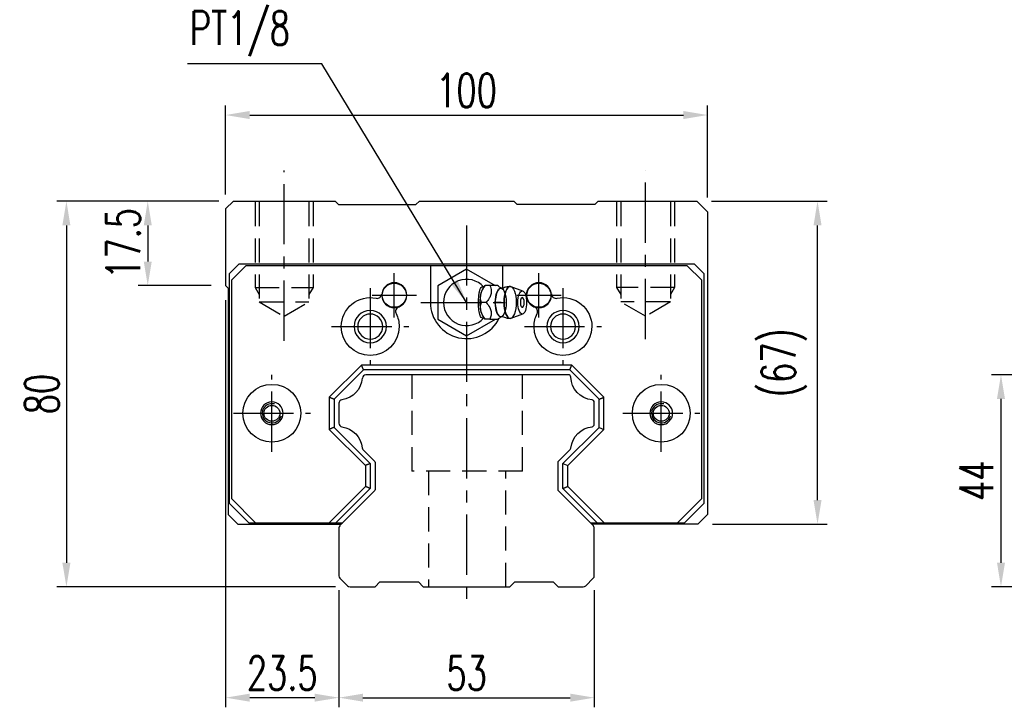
# Model space of a CAD drawing. Header units: millimetres. Extents: x 716 to 1243, y 158 to 640.
# Tile 1 of 3: x 716 to 921, y 163 to 306. Entities that reach past the tile are written whole.
import ezdxf

# ---------------------------------------------------------------- set-up
doc = ezdxf.new("R2010")
doc.units = ezdxf.units.MM
doc.header["$LTSCALE"] = 10
doc.linetypes.add('CENTER', pattern=[2, 1.25, -0.25, 0.25, -0.25])
doc.linetypes.add('DASHED', pattern=[0.75, 0.5, -0.25])
for name, color, linetype in [('2', 7, 'Continuous'), ('4', 7, 'Continuous'), ('CL', 1, 'CENTER'), ('DIM', 4, 'Continuous'), ('HID', 2, 'DASHED'), ('OUT', 3, 'Continuous')]:
    doc.layers.add(name, color=color, linetype=linetype)
doc.styles.add('DIM-7', font='SIMPLEX.shx', dxfattribs={"width": 0.7, "bigfont": 'chineset.shx'})
doc.dimstyles.new('CNS', dxfattribs={"dimtxt": 3.5, "dimasz": 2.5, "dimexe": 1, "dimexo": 1.5, "dimgap": 0.09, "dimtad": 0, "dimdsep": 46, "dimtxsty": 'DIM-7', "dimcen": 0.09, "dimclrd": 1, "dimclre": 1, "dimclrt": 4, "dimadec": 0, "dimazin": 0, "dimtfac": 1, "dimtix": 1, "dimtmove": 2, "dimatfit": 3, "dimfxl": 1, "dimtvp": 0.971429, "dimtolj": 1, "dimarcsym": 0})

# ---------------------------------------------------------------- blocks, each defined once
blk = doc.blocks.new('*D64')
at = {"layer": 'DEFPOINTS', "color": 0}
for p in [(782.7, 190.45), (835.7, 190.45), (835.7, 165.14)]:
    blk.add_point(p, dxfattribs=at)
at = {"layer": 'DIM', "color": 7, "lineweight": -2}
for p, q in [((782.7, 187.45), (782.7, 163.14)), ((835.7, 187.45), (835.7, 163.14)), ((787.7, 165.14), (830.7, 165.14))]:
    blk.add_line(p, q, dxfattribs=at)
at = {"layer": 'DIM', "color": 7}
for points in [[(787.7, 165.97), (787.7, 164.31), (782.7, 165.14)], [(830.7, 165.97), (830.7, 164.31), (835.7, 165.14)]]:
    blk.add_solid(points, dxfattribs=at)
at = {"layer": 'DIM', "color": 7, "insert": (809.2, 170.24), "char_height": 7, "attachment_point": 5, "style": 'DIM-7'}
blk.add_mtext('\\A1;53', dxfattribs=at)
blk = doc.blocks.new('*D65')
at = {"layer": 'DEFPOINTS', "color": 0}
for p in [(759.2, 250.64), (782.7, 190.45), (759.2, 165.14)]:
    blk.add_point(p, dxfattribs=at)
at = {"layer": 'DIM', "color": 7, "lineweight": -2}
for p, q in [((759.2, 247.64), (759.2, 163.14)), ((782.7, 187.45), (782.7, 163.14)), ((777.7, 165.14), (764.2, 165.14))]:
    blk.add_line(p, q, dxfattribs=at)
at = {"layer": 'DIM', "color": 7}
for points in [[(764.2, 165.97), (764.2, 164.31), (759.2, 165.14)], [(777.7, 165.97), (777.7, 164.31), (782.7, 165.14)]]:
    blk.add_solid(points, dxfattribs=at)
at = {"layer": 'DIM', "color": 7, "insert": (770.95, 170.24), "char_height": 7, "attachment_point": 5, "style": 'DIM-7'}
blk.add_mtext('\\A1;23.5', dxfattribs=at)
blk = doc.blocks.new('*D56')
at = {"layer": 'DEFPOINTS', "color": 0}
for p in [(760.81, 268.14), (743.04, 250.64), (759.2, 250.64)]:
    blk.add_point(p, dxfattribs=at)
at = {"layer": 'DIM', "color": 7, "lineweight": -2}
for p, q in [((757.81, 268.14), (741.04, 268.14)), ((743.04, 263.14), (743.04, 255.64)), ((756.2, 250.64), (741.04, 250.64))]:
    blk.add_line(p, q, dxfattribs=at)
at = {"layer": 'DIM', "color": 7}
for points in [[(742.21, 263.14), (743.87, 263.14), (743.04, 268.14)], [(742.21, 255.64), (743.87, 255.64), (743.04, 250.64)]]:
    blk.add_solid(points, dxfattribs=at)
at = {"layer": 'DIM', "color": 7, "insert": (737.94, 259.39), "char_height": 7, "attachment_point": 5, "rotation": 90, "style": 'DIM-7'}
blk.add_mtext('\\A1;17.5', dxfattribs=at)
blk = doc.blocks.new('*D66')
at = {"layer": 'DEFPOINTS', "color": 0}
for p in [(760.81, 268.14), (726.16, 188.14), (785.01, 188.14)]:
    blk.add_point(p, dxfattribs=at)
at = {"layer": 'DIM', "color": 7, "lineweight": -2}
for p, q in [((757.81, 268.14), (724.16, 268.14)), ((726.16, 263.14), (726.16, 193.14)), ((782.01, 188.14), (724.16, 188.14))]:
    blk.add_line(p, q, dxfattribs=at)
at = {"layer": 'DIM', "color": 7}
for points in [[(725.32, 263.14), (726.99, 263.14), (726.16, 268.14)], [(725.32, 193.14), (726.99, 193.14), (726.16, 188.14)]]:
    blk.add_solid(points, dxfattribs=at)
at = {"layer": 'DIM', "color": 7, "insert": (721.06, 228.14), "char_height": 7, "attachment_point": 5, "rotation": 90, "style": 'DIM-7'}
blk.add_mtext('\\A1;80', dxfattribs=at)
blk = doc.blocks.new('*D67')
at = {"layer": 'DEFPOINTS', "color": 0}
for p in [(857, 268.14), (882.03, 268.14), (857.2, 201.14)]:
    blk.add_point(p, dxfattribs=at)
at = {"layer": 'DIM', "color": 7, "lineweight": -2}
for p, q in [((860, 268.14), (884.03, 268.14)), ((882.03, 206.14), (882.03, 263.14)), ((860.2, 201.14), (884.03, 201.14))]:
    blk.add_line(p, q, dxfattribs=at)
at = {"layer": 'DIM', "color": 7}
for points in [[(881.2, 263.14), (882.86, 263.14), (882.03, 268.14)], [(881.2, 206.14), (882.86, 206.14), (882.03, 201.14)]]:
    blk.add_solid(points, dxfattribs=at)
at = {"layer": 'DIM', "color": 7, "insert": (875.1, 234.64), "char_height": 7, "attachment_point": 5, "rotation": 90, "style": 'DIM-7'}
blk.add_mtext('\\A1;(67)', dxfattribs=at)
blk = doc.blocks.new('*D57')
at = {"layer": 'DEFPOINTS', "color": 0}
for p in [(940.86, 232.14), (920.1, 188.14), (940.86, 188.14)]:
    blk.add_point(p, dxfattribs=at)
at = {"layer": 'DIM', "color": 7, "lineweight": -2}
for p, q in [((937.86, 232.14), (918.1, 232.14)), ((920.1, 227.14), (920.1, 193.14)), ((937.86, 188.14), (918.1, 188.14))]:
    blk.add_line(p, q, dxfattribs=at)
at = {"layer": 'DIM', "color": 7}
for points in [[(919.27, 227.14), (920.93, 227.14), (920.1, 232.14)], [(919.27, 193.14), (920.93, 193.14), (920.1, 188.14)]]:
    blk.add_solid(points, dxfattribs=at)
at = {"layer": 'DIM', "color": 7, "insert": (915, 210.14), "char_height": 7, "attachment_point": 5, "rotation": 90, "style": 'DIM-7'}
blk.add_mtext('\\A1;44', dxfattribs=at)
blk = doc.blocks.new('*D76')
at = {"layer": 'DEFPOINTS', "color": 0}
for p in [(859.2, 286.03), (759.2, 266.54), (859.2, 265.94)]:
    blk.add_point(p, dxfattribs=at)
at = {"layer": 'DIM', "color": 7, "lineweight": -2}
for p, q in [((759.2, 269.54), (759.2, 288.03)), ((859.2, 268.94), (859.2, 288.03)), ((764.2, 286.03), (854.2, 286.03))]:
    blk.add_line(p, q, dxfattribs=at)
at = {"layer": 'DIM', "color": 7}
for points in [[(764.2, 286.87), (764.2, 285.2), (759.2, 286.03)], [(854.2, 286.87), (854.2, 285.2), (859.2, 286.03)]]:
    blk.add_solid(points, dxfattribs=at)
at = {"layer": 'DIM', "color": 7, "insert": (809.2, 291.13), "char_height": 7, "attachment_point": 5, "style": 'DIM-7'}
blk.add_mtext('\\A1;100', dxfattribs=at)

msp = doc.modelspace()

# ---------------------------------------------------------------- linework, layer by layer
at = {"layer": '2', "color": 7, "linetype": 'Continuous'}
for p, q in [((809.202, 254.071), (803.202, 250.607)), ((815.202, 250.607), (809.202, 254.071)), ((803.202, 250.607), (803.202, 243.678)), ((813.03, 250.644), (812.722, 250.278)), ((815.643, 250.642), (814.047, 250.642)), ((820.879, 249.519), (818.432, 250.411)), ((803.202, 243.678), (809.202, 240.214)), ((809.202, 240.214), (815.202, 243.678)), ((812.722, 244.007), (813.03, 243.641)), ((818.432, 243.874), (820.879, 244.765))]:
    msp.add_line(p, q, dxfattribs=at)
at = {"layer": '2', "color": 0, "linetype": 'Continuous'}
for p, q in [((830.324, 232.142), (788.317, 232.142)), ((782.702, 226.213), (782.702, 222.071)), ((835.702, 221.85), (835.702, 226.434)), ((787.702, 216.643), (790.056, 214.29)), ((828.349, 214.287), (830.703, 216.641)), ((790.202, 213.936), (790.202, 208.348)), ((828.202, 208.35), (828.202, 213.934)), ((790.056, 207.994), (782.995, 200.933)), ((835.409, 200.936), (828.349, 207.997)), ((782.702, 200.226), (782.702, 190.454)), ((835.702, 190.451), (835.702, 200.229)), ((782.922, 189.924), (784.484, 188.362)), ((785.014, 188.142), (790.204, 188.142)), ((790.204, 188.142), (791.203, 189.141)), ((791.203, 189.142), (799.203, 189.142)), ((799.203, 189.143), (800.203, 188.142)), ((800.203, 188.142), (818.203, 188.142)), ((818.203, 188.142), (819.203, 189.142)), ((819.203, 189.142), (827.203, 189.142)), ((827.203, 189.143), (828.203, 188.143)), ((828.203, 188.142), (833.393, 188.142)), ((833.924, 188.362), (835.483, 189.921))]:
    msp.add_line(p, q, dxfattribs=at)
at = {"layer": '2', "color": 0, "linetype": 'DASHED'}
for p, q in [((797.82, 232.142), (797.82, 212.142)), ((820.82, 212.142), (820.82, 232.142)), ((820.82, 212.142), (797.82, 212.142)), ((801.32, 212.142), (801.32, 188.142)), ((817.32, 188.142), (817.32, 212.142))]:
    msp.add_line(p, q, dxfattribs=at)
at = {"layer": '2', "color": 7, "linetype": 'Continuous'}
for centre, radius, start, end in [((809.202, 247.142), 4.8, 41.84413, 318.15588), ((819.351, 247.142), 1.817, 0, 25.36197), ((819.351, 247.142), 1.817, 334.63803, 0)]:
    msp.add_arc(centre, radius, start, end, dxfattribs=at)
at = {"layer": '2', "color": 0, "linetype": 'Continuous', "extrusion": (0, 0, -1)}
for centre, radius, start, end in [((-782.635, 231.854), 4.95, 184.64882, 261.76029), ((-835.77, 231.854), 4.95, 275.97572, 357.77095), ((-782.635, 216.429), 4.95, 98.23971, 174.02214), ((-835.77, 216.429), 4.95, 5.95157, 84.02428), ((-789.702, 213.936), 0.5, 135, 180), ((-828.702, 213.934), 0.5, 0, 45.00002), ((-789.702, 208.348), 0.5, 180, 224.99999), ((-828.702, 208.35), 0.5, 315, 0)]:
    msp.add_arc(centre, radius, start, end, dxfattribs=at)
at = {"layer": '2', "color": 0, "linetype": 'Continuous'}
for centre, radius, start, end in [((788.317, 231.392), 0.75, 90, 175.35118), ((830.324, 231.642), 0.5, 2.22905, 90), ((783.452, 226.213), 0.75, 98.23971, 180), ((835.202, 226.434), 0.5, 0, 84.02428), ((783.452, 222.071), 0.75, 180, 261.76029), ((835.202, 221.85), 0.5, 275.97572, 0), ((788.056, 216.997), 0.5, 185.97786, 225), ((830.349, 216.995), 0.5, 314.99998, 354.04843), ((783.702, 200.226), 1, 135.00001, 180), ((834.702, 200.229), 1, 0, 45), ((783.452, 190.454), 0.75, 180, 225.00008), ((834.952, 190.451), 0.75, 314.99994, 0), ((785.014, 188.892), 0.75, 225.00008, 270), ((833.393, 188.892), 0.75, 270, 314.99994)]:
    msp.add_arc(centre, radius, start, end, dxfattribs=at)
at = {"layer": '2', "color": 7, "linetype": 'Continuous'}
for centre, major_axis, start_param, end_param in [((813.268, 247.142), (0, 3.445), 0.4270949, 2.7144982), ((816.29, 247.142), (0, 2.962), 0, 3.1415928), ((816.29, 247.142), (0, 2.962), 6.0887993, 6.2831853), ((818.257, 247.142), (0, 3.3), 0, 3.1415926), ((818.257, 247.142), (0, 3.3), 6.1447586, 6.2831853), ((820.752, 247.142), (0, 1), 0, 3.1415928), ((820.752, 247.142), (0, 1), 5.6040129, 6.2831853), ((820.752, 247.142), (0, 1), 3.1415926, 3.8208643), ((816.29, 247.142), (0, 2.962), 3.1415926, 3.3370582), ((818.257, 247.142), (0, 3.3), 3.1415927, 3.2801171)]:
    msp.add_ellipse(centre, major_axis=major_axis, ratio=0.382683, start_param=start_param, end_param=end_param, dxfattribs=at)
for centre, major_axis in [((816.29, 247.142), (0, 2.962)), ((818.257, 247.142), (0, 3.3)), ((820.752, 247.142), (0, 2.4))]:
    msp.add_ellipse(centre, major_axis=major_axis, ratio=0.382683, dxfattribs=at)
for points, knots in [([(812.769, 243.954), (812.725, 243.92), (812.679, 243.896), (812.542, 243.856), (812.448, 243.87), (812.274, 243.981), (812.191, 244.076), (812.047, 244.326), (811.983, 244.482), (811.874, 244.843), (811.83, 245.052), (811.737, 245.648), (811.709, 246.059), (811.676, 247.059), (811.679, 247.664), (811.736, 248.559), (811.768, 248.867), (811.861, 249.385), (811.917, 249.608), (812.056, 249.983), (812.14, 250.14), (812.312, 250.338), (812.399, 250.394), (812.572, 250.426), (812.659, 250.405), (812.751, 250.344), (812.76, 250.338), (812.769, 250.331)], [0, 0, 0, 0, 0.0360275, 0.0360275, 0.1070265, 0.1070265, 0.1753847, 0.1753847, 0.2415106, 0.2415106, 0.3113086, 0.3113086, 0.4329125, 0.4329125, 0.6100429, 0.6100429, 0.7029399, 0.7029399, 0.7803107, 0.7803107, 0.858407, 0.858407, 0.9263707, 0.9263707, 0.9927712, 0.9927712, 1, 1, 1, 1]), ([(812.273, 247.143), (812.102, 247.69), (812.024, 248.275), (812.291, 249.497), (812.631, 250.092), (813.046, 250.642)], [0, 0, 0, 0, 0.5, 0.5, 1, 1, 1, 1]), ([(814.047, 250.642), (814.166, 250.296), (814.277, 249.942), (814.335, 249.313), (814.317, 249.045), (814.171, 248.517), (814.044, 248.255), (813.71, 247.708), (813.494, 247.423), (813.274, 247.143)], [0, 0, 0, 0, 0.316279, 0.316279, 0.5305075, 0.5305075, 0.7443494, 0.7443494, 1, 1, 1, 1]), ([(816.534, 250.046), (816.359, 250.132), (816.03, 250.318), (815.728, 250.554), (815.628, 250.657), (815.627, 250.658)], [0, 0, 0, 0, 0.4665667, 0.9926759, 1, 1, 1, 1]), ([(816.678, 250.041), (816.679, 250.041), (816.678, 250.04), (816.543, 250.031), (816.529, 250.04), (816.525, 250.044)], [0, 0, 0, 0, 0.2139158, 0.7161953, 1, 1, 1, 1]), ([(818.258, 250.421), (818.093, 250.431), (817.694, 250.42), (817.152, 250.275), (816.808, 250.102), (816.68, 250.024)], [0, 0, 0, 0, 0.2958099, 0.7301371, 1, 1, 1, 1]), ([(813.046, 243.643), (812.633, 244.19), (812.297, 244.775), (812.024, 245.997), (812.101, 246.592), (812.273, 247.142)], [0, 0, 0, 0, 0.5, 0.5, 1, 1, 1, 1]), ([(813.274, 247.142), (813.545, 246.796), (813.813, 246.442), (814.149, 245.813), (814.25, 245.545), (814.337, 245.017), (814.326, 244.755), (814.234, 244.208), (814.143, 243.923), (814.047, 243.643)], [0, 0, 0, 0, 0.316279, 0.316279, 0.5305075, 0.5305075, 0.7443494, 0.7443494, 1, 1, 1, 1]), ([(814.047, 243.642), (814.602, 243.642), (815.163, 243.642), (815.62, 243.642), (815.658, 243.642), (815.644, 243.642)], [0, 0, 0, 0, 0.6004936, 0.6004936, 1, 1, 1, 1]), ([(815.646, 243.639), (815.664, 243.657), (815.803, 243.795), (816.106, 244.024), (816.422, 244.182), (816.534, 244.232)], [0, 0, 0, 0, 0.0950335, 0.7034174, 1, 1, 1, 1]), ([(816.52, 244.238), (816.536, 244.247), (816.567, 244.267), (816.703, 244.228), (816.69, 244.239), (816.688, 244.241)], [0, 0, 0, 0, 0.3884838, 0.9316371, 1, 1, 1, 1]), ([(816.685, 244.26), (816.816, 244.18), (817.161, 244.006), (817.701, 243.866), (818.096, 243.852), (818.258, 243.86)], [0, 0, 0, 0, 0.2760067, 0.7089354, 1, 1, 1, 1])]:
    msp.add_open_spline(points, degree=3, knots=knots, dxfattribs=at)
for points, degree in [([(813.046, 250.642), (813.035, 250.642), (813.029, 250.642), (813.029, 250.642)], 3), ([(814.047, 250.642), (813.046, 250.642)], 1), ([(813.274, 247.142), (812.273, 247.142)], 1), ([(814.047, 243.642), (813.046, 243.642)], 1)]:
    msp.add_open_spline(points, degree=degree, dxfattribs=at)
at = {"layer": '4', "color": 7, "linetype": 'DASHED'}
msp.add_open_spline([(816.367, 247.142), (815.366, 247.143)], degree=1, dxfattribs=at)
at = {"layer": 'CL', "color": 0}
for p, q in [((771.336, 239.211), (771.336, 274.555)), ((846.336, 239.511), (846.336, 274.555))]:
    msp.add_line(p, q, dxfattribs=at)
at = {"layer": 'CL', "color": 7}
for p, q in [((809.202, 263.142), (809.202, 183.142)), ((794.202, 244.042), (794.202, 253.242)), ((824.202, 244.042), (824.202, 253.242)), ((789.202, 250.142), (789.202, 234.142)), ((829.202, 250.142), (829.202, 234.142)), ((789.602, 248.642), (798.802, 248.642)), ((819.602, 248.642), (828.802, 248.642)), ((799.702, 247.142), (818.702, 247.142)), ((781.202, 242.142), (797.202, 242.142)), ((821.202, 242.142), (837.202, 242.142)), ((768.802, 216.142), (768.802, 232.142)), ((849.602, 216.142), (849.602, 232.142)), ((760.802, 224.142), (776.802, 224.142)), ((841.602, 224.142), (857.602, 224.142))]:
    msp.add_line(p, q, dxfattribs=at)
at = {"layer": 'HID', "color": 0}
for p, q in [((765.336, 267.943), (765.336, 250.243)), ((766.186, 267.943), (766.186, 247.243)), ((776.486, 267.943), (776.486, 247.243)), ((777.336, 267.943), (777.336, 250.243)), ((840.336, 267.943), (840.336, 250.243)), ((841.186, 267.943), (841.186, 247.243)), ((851.486, 267.943), (851.486, 247.243)), ((852.336, 267.943), (852.336, 250.243)), ((765.336, 250.243), (777.336, 250.243)), ((765.336, 250.243), (766.186, 248.771)), ((777.337, 250.242), (776.487, 248.77)), ((840.334, 250.242), (841.184, 248.77)), ((852.336, 250.243), (840.336, 250.243)), ((852.335, 250.243), (851.485, 248.771)), ((766.186, 247.243), (776.486, 247.243)), ((766.186, 247.243), (771.336, 244.27)), ((771.336, 244.27), (776.486, 247.243)), ((851.486, 247.243), (841.186, 247.243)), ((846.336, 244.27), (841.186, 247.243)), ((851.486, 247.243), (846.336, 244.27))]:
    msp.add_line(p, q, dxfattribs=at)
at = {"layer": 'HID', "color": 7}
for p, q in [((780.702, 227.471), (780.702, 227.472)), ((837.702, 227.47), (837.702, 227.47)), ((788.202, 213.312), (788.202, 213.313))]:
    msp.add_line(p, q, dxfattribs=at)
at = {"layer": 'OUT', "color": 0, "linetype": 'Continuous'}
for p, q in [((760.805, 268.142), (759.202, 266.54)), ((760.805, 268.142), (781.904, 268.142)), ((782.604, 267.442), (781.904, 268.142)), ((798.704, 267.442), (799.404, 268.142)), ((799.404, 268.142), (819.003, 268.142)), ((819.703, 267.442), (819.003, 268.142)), ((835.8, 267.442), (836.5, 268.142)), ((836.5, 268.142), (857.002, 268.142)), ((857.002, 268.142), (859.202, 265.942)), ((759.202, 266.54), (759.202, 250.642)), ((782.604, 267.442), (798.704, 267.442)), ((835.8, 267.442), (819.7, 267.442)), ((859.202, 265.942), (859.202, 203.142)), ((759.202, 250.642), (759.702, 250.142)), ((759.702, 250.142), (759.702, 203.142)), ((761.702, 201.142), (759.702, 203.142)), ((857.202, 201.142), (859.202, 203.142)), ((761.702, 201.142), (783.204, 201.142)), ((857.202, 201.142), (835.203, 201.142))]:
    msp.add_line(p, q, dxfattribs=at)
at = {"layer": 'OUT', "color": 7}
for p, q in [((760.002, 253.143), (762.002, 255.142)), ((763.402, 254.742), (760.402, 251.742)), ((762.002, 255.142), (856.403, 255.142)), ((855.002, 254.742), (763.402, 254.742)), ((801.702, 254.742), (801.702, 247.142)), ((816.702, 250.038), (816.702, 254.742)), ((858.002, 251.742), (855.002, 254.742)), ((856.403, 255.142), (858.402, 253.143)), ((760.002, 205.442), (760.002, 253.143)), ((760.402, 251.742), (760.402, 206.442)), ((858.002, 206.442), (858.002, 251.742)), ((858.402, 253.143), (858.402, 205.442)), ((787.373, 234.142), (780.702, 227.471)), ((787.788, 233.142), (781.702, 227.057)), ((831.03, 234.142), (787.373, 234.142)), ((787.788, 233.142), (787.373, 234.142)), ((830.615, 233.142), (787.788, 233.142)), ((836.702, 227.055), (830.615, 233.142)), ((837.702, 227.47), (831.03, 234.142)), ((780.702, 227.471), (780.702, 220.812)), ((781.702, 227.057), (781.702, 221.227)), ((836.702, 221.228), (836.702, 227.055)), ((837.702, 220.814), (837.702, 227.47)), ((780.702, 220.812), (788.202, 213.312)), ((781.702, 221.227), (789.202, 213.727)), ((829.202, 213.728), (836.702, 221.228)), ((830.202, 213.314), (837.702, 220.814)), ((836.702, 221.228), (837.702, 220.814)), ((788.202, 213.312), (788.202, 208.97)), ((789.202, 213.727), (789.202, 208.555)), ((829.202, 208.555), (829.202, 213.728)), ((829.202, 213.728), (830.202, 213.314)), ((830.202, 208.97), (830.202, 213.314)), ((788.202, 208.97), (780.675, 201.442)), ((789.202, 208.555), (782.089, 201.442)), ((836.315, 201.442), (829.202, 208.555)), ((837.73, 201.442), (830.202, 208.97)), ((760.402, 206.442), (765.402, 201.442)), ((853.002, 201.442), (858.002, 206.442)), ((760.002, 205.442), (764.002, 201.442)), ((854.402, 201.442), (858.402, 205.442)), ((764.002, 201.442), (765.402, 201.442)), ((765.402, 201.442), (783.504, 201.442)), ((834.903, 201.442), (853.002, 201.442)), ((853.002, 201.442), (854.402, 201.442))]:
    msp.add_line(p, q, dxfattribs=at)
for centre, radius in [((794.202, 248.632), 2.5), ((824.202, 248.632), 2.5), ((768.802, 224.142), 1.65), ((849.602, 224.142), 1.65)]:
    msp.add_circle(centre, radius, dxfattribs=at)
at = {"layer": 'OUT', "color": 7, "extrusion": (0, 0, -1)}
for centre in [(-789.202, 242.142), (-829.202, 242.142)]:
    msp.add_circle(centre, 2.6, dxfattribs=at)
at = {"layer": 'OUT', "color": 7}
for centre, radius, start, end in [((794.202, 248.642), 2.6, 0, 180), ((824.202, 248.642), 2.6, 0, 180), ((790.62, 248.997), 1, 258.31645, 354.34133), ((794.202, 248.642), 2.6, 180, 0), ((824.202, 248.642), 2.6, 180, 0), ((827.785, 248.997), 1, 185.65867, 281.68355), ((789.202, 242.142), 3.35, 0, 180), ((795.464, 245.271), 1, 110.52149, 206.54637), ((809.202, 247.142), 7.5, 180, 334.50068), ((822.94, 245.271), 1, 333.45363, 69.47851), ((829.202, 242.142), 3.35, 0, 180), ((789.202, 242.142), 3.35, 180, 0), ((829.202, 242.142), 3.35, 180, 0), ((768.802, 224.142), 2.35, 0, 180), ((768.802, 224.142), 2, 75, 345), ((849.602, 224.142), 2.35, 0, 180), ((849.602, 224.142), 2, 75, 345), ((768.802, 224.142), 2.35, 180, 0), ((849.602, 224.142), 2.35, 180, 0)]:
    msp.add_arc(centre, radius, start, end, dxfattribs=at)
at = {"layer": 'OUT', "color": 7, "extrusion": (0, 0, -1)}
for centre, start, end in [((-789.202, 242.142), 0, 101.68355), ((-829.202, 242.142), 78.31645, 180), ((-789.202, 242.142), 153.45363, 180), ((-829.202, 242.142), 0, 26.54637), ((-789.202, 242.142), 180, 0), ((-829.202, 242.142), 180, 0), ((-768.802, 224.142), 0, 180), ((-849.602, 224.142), 0, 180), ((-768.802, 224.142), 180, 0), ((-849.602, 224.142), 180, 0)]:
    msp.add_arc(centre, 6, start, end, dxfattribs=at)
at = {"layer": 'OUT', "color": 7}
for points in [[(830.615, 233.142), (831.03, 234.142)], [(781.702, 227.057), (780.702, 227.471)], [(836.702, 227.055), (837.702, 227.47)], [(781.702, 221.227), (780.702, 220.813)], [(789.202, 213.727), (788.202, 213.313)], [(789.202, 208.555), (788.202, 208.97)], [(829.202, 208.555), (830.202, 208.97)]]:
    msp.add_open_spline(points, degree=1, dxfattribs=at)

# ---------------------------------------------------------------- texts
at = {"layer": 'DIM', "color": 7, "insert": (772.552, 298.23), "char_height": 7, "attachment_point": 9, "style": 'DIM-7'}
msp.add_mtext('\\A1;PT1/8', dxfattribs=at)

# ---------------------------------------------------------------- dimensions: what is measured, and where the dimension line sits
at = {"layer": 'DIM', "color": 0}
for base, p1, p2, picture, middle in [((859.202, 286.032), (759.202, 266.54), (859.202, 265.942), '*D76', (809.202, 291.132)), ((759.202, 165.14), (782.702, 190.454), (759.202, 250.642), '*D65', (770.952, 170.24)), ((835.702, 165.14), (782.702, 190.454), (835.702, 190.454), '*D64', (809.202, 170.24))]:
    dim = msp.add_linear_dim(base=base, p1=p1, p2=p2, dimstyle='CNS', override={"dimscale": 2, "dimgap": 0.8, "dimtad": 1, "dimclrd": 7, "dimclre": 7, "dimclrt": 7, "dimadec": 2, "dimazin": 2, "dimtmove": 1}, dxfattribs=at)
    dim.commit()
    dim.dimension.update_dxf_attribs({"geometry": picture, "text_midpoint": middle})
for base, p1, p2, picture, middle in [((726.158, 188.142), (760.805, 268.142), (785.014, 188.142), '*D66', (721.058, 228.142)), ((743.042, 250.642), (760.805, 268.142), (759.202, 250.642), '*D56', (737.942, 259.392)), ((920.099, 188.142), (940.858, 232.142), (940.858, 188.142), '*D57', (914.999, 210.142))]:
    dim = msp.add_linear_dim(base=base, p1=p1, p2=p2, angle=90, dimstyle='CNS', override={"dimscale": 2, "dimgap": 0.8, "dimtad": 1, "dimclrd": 7, "dimclre": 7, "dimclrt": 7, "dimadec": 2, "dimazin": 2, "dimtmove": 1}, dxfattribs=at)
    dim.commit()
    dim.dimension.update_dxf_attribs({"geometry": picture, "text_midpoint": middle})
dim = msp.add_linear_dim(base=(882.029, 268.142), p1=(857.202, 201.142), p2=(857.002, 268.142), angle=90, text='(<>)', dimstyle='CNS', override={"dimscale": 2, "dimgap": 0.8, "dimtad": 1, "dimclrd": 7, "dimclre": 7, "dimclrt": 7, "dimadec": 2, "dimazin": 2, "dimtmove": 1}, dxfattribs=at)
dim.commit()
dim.dimension.update_dxf_attribs({"geometry": '*D67', "text_midpoint": (875.096, 234.642)})

# ---------------------------------------------------------------- leaders
at = {"layer": 'DIM', "color": 7, "annotation_type": 0, "has_hookline": 1, "hookline_direction": 1, "text_width": 21.233}
msp.add_leader([(809.202, 247.142), (779.152, 296.63), (774.152, 296.63)], dimstyle='CNS', override={"dimscale": 2, "dimgap": 0.8, "dimtad": 1, "dimclrd": 7, "dimclre": 4, "dimadec": 2, "dimazin": 2, "dimtmove": 1}, dxfattribs=at)

doc.saveas('drawing.dxf')
